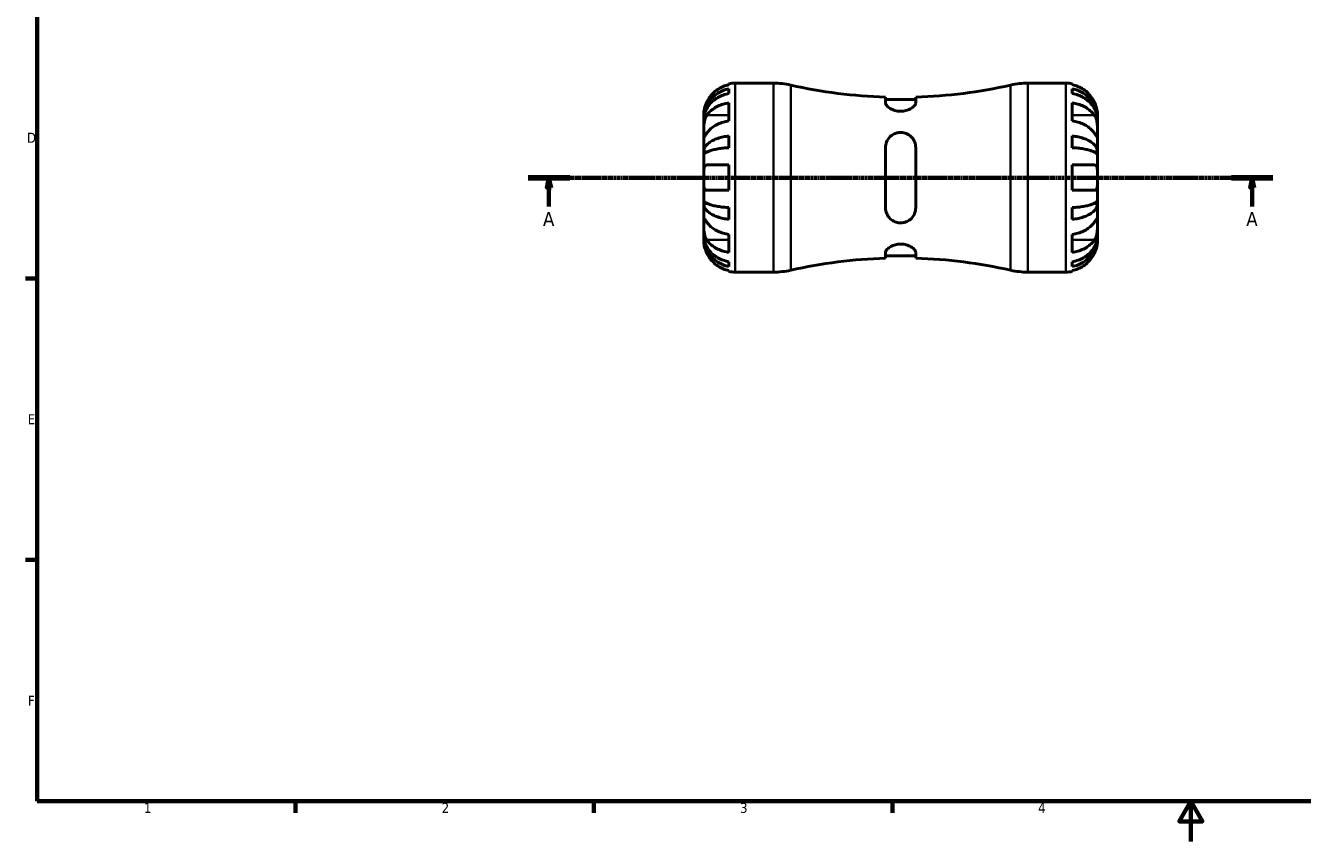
# Model space of a CAD drawing. Header units: millimetres. Extents: x -68 to 666, y 0 to 420.
# Tile 1 of 5: x 7 to 325, y 0 to 203. Entities that reach past the tile are written whole.
import ezdxf

# ---------------------------------------------------------------- set-up
doc = ezdxf.new("R2010")
doc.units = ezdxf.units.MM
doc.linetypes.add('CHAIN', pattern=[0.7087, 0.4724, -0.0591, 0.1181, -0.0591])
for name, color, linetype, lineweight in [('Border (ISO)', 7, 'Continuous', 70), ('Section Line (ISO)', 7, 'CHAIN', 70), ('Visible (ISO)', 7, 'Continuous', 50), ('Visible Narrow (ISO)', 7, 'Continuous', 35)]:
    doc.layers.add(name, color=color, linetype=linetype, lineweight=lineweight)
doc.styles.add('Label Text (ISO)', font='tahoma.ttf')
doc.styles.add('Note Text (ISO)', font='tahoma.ttf')

# ---------------------------------------------------------------- blocks, each defined once
blk = doc.blocks.new('Borders Default Border')
at = {"layer": 'Border (ISO)'}
for p, q in [((10, 140), (7.1, 140)), ((10, 70), (7.1, 70)), ((74.25, 10), (74.25, 7.1)), ((148.5, 10), (148.5, 7.1)), ((222.75, 10), (222.75, 7.1))]:
    blk.add_line(p, q, dxfattribs=at)
at = {"layer": 'Border (ISO)', "flags": 128}
for points in [[(10, 10), (10, 410), (584, 410), (584, 10), (10, 10)], [(297, 0), (297, 10), (294.11, 5), (299.89, 5), (297, 10)]]:
    blk.add_lwpolyline(points, dxfattribs=at)
at = {"layer": 'Border (ISO)', "color": 232, "true_color": 0xca0064, "char_height": 2.5, "attachment_point": 7, "style": 'Note Text (ISO)'}
for s, insert in [('D', (7.43, 173.75)), ('E', (7.64, 103.75)), ('F', (7.7, 33.75)), ('1', (36.56, 7.1)), ('2', (110.62, 7.1)), ('3', (184.85, 7.05)), ('4', (259, 7.1))]:
    blk.add_mtext(s, dxfattribs=dict(at, insert=insert))
blk = doc.blocks.new('2dTransSection0')
at = {"layer": 'Section Line (ISO)', "linetype": 'CHAIN'}
blk.add_line((132.17, 165.08), (317.45, 165.08), dxfattribs=at)
at = {"layer": 'Section Line (ISO)', "linetype": 'Continuous', "lineweight": 140}
for p, q in [((132.17, 165.08), (142.48, 165.08)), ((307.15, 165.08), (317.45, 165.08))]:
    blk.add_line(p, q, dxfattribs=at)
at = {"layer": 'Section Line (ISO)', "linetype": 'Continuous'}
for p, q in [((137.33, 165.08), (136.83, 162.58)), ((136.83, 162.58), (137.83, 162.58)), ((137.33, 162.58), (137.33, 165.08)), ((137.83, 162.58), (137.33, 165.08)), ((137.33, 157.9), (137.33, 162.58)), ((312.3, 165.08), (311.8, 162.58)), ((311.8, 162.58), (312.8, 162.58)), ((312.3, 162.58), (312.3, 165.08)), ((312.8, 162.58), (312.3, 165.08)), ((312.3, 157.9), (312.3, 162.58))]:
    blk.add_line(p, q, dxfattribs=at)
at = {"layer": 'Section Line (ISO)', "linetype": 'Continuous', "flags": 128}
for points in [[(137.83, 162.58), (137.33, 165.08), (136.83, 162.58), (137.83, 162.58)], [(312.8, 162.58), (312.3, 165.08), (311.8, 162.58), (312.8, 162.58)]]:
    blk.add_lwpolyline(points, dxfattribs=at)
at = {"layer": 'Section Line (ISO)'}
for points in [[(137.83, 162.58), (137.33, 165.08), (136.83, 162.58), (137.83, 162.58)], [(312.8, 162.58), (312.3, 165.08), (311.8, 162.58), (312.8, 162.58)]]:
    blk.add_solid(points, dxfattribs=at)
at = {"layer": 'Section Line (ISO)', "char_height": 3.5, "attachment_point": 7, "style": 'Label Text (ISO)'}
for insert in [(135.84, 153.08), (310.81, 153.08)]:
    blk.add_mtext('A', dxfattribs=dict(at, insert=insert))

msp = doc.modelspace()

# ---------------------------------------------------------------- linework, layer by layer
at = {"layer": 'Visible (ISO)'}
for p, q in [((182.113, 188.212), (182.113, 188.425)), ((183.688, 188.585), (193.15, 188.585)), ((256.476, 188.585), (265.938, 188.585)), ((267.513, 188.425), (267.513, 188.212)), ((182.113, 185.995), (182.113, 187.203)), ((221.063, 185.116), (221.063, 183.659)), ((228.563, 184.547), (221.063, 184.547)), ((228.563, 183.659), (228.563, 185.116)), ((267.513, 187.203), (267.513, 185.995)), ((182.113, 179.211), (182.113, 183.665)), ((267.513, 183.665), (267.513, 179.211)), ((175.813, 179.704), (175.813, 180.71)), ((175.813, 179.321), (175.813, 179.704)), ((175.813, 179.704), (175.826, 179.704)), ((175.813, 176.133), (175.813, 179.321)), ((273.813, 179.704), (273.801, 179.704)), ((273.813, 179.704), (273.813, 180.71)), ((273.813, 179.321), (273.813, 179.704)), ((273.813, 176.133), (273.813, 179.321)), ((175.813, 171.523), (175.813, 176.133)), ((182.113, 172.538), (182.113, 175.454)), ((267.513, 175.454), (267.513, 172.538)), ((273.813, 171.523), (273.813, 176.133)), ((221.063, 172.585), (221.063, 157.585)), ((228.563, 157.585), (228.563, 172.585)), ((175.813, 170.599), (175.813, 171.523)), ((175.813, 171.523), (176.722, 171.523)), ((175.813, 165.085), (175.813, 170.599)), ((273.813, 171.523), (272.905, 171.523)), ((273.813, 170.599), (273.813, 171.523)), ((273.813, 165.085), (273.813, 170.599)), ((182.113, 161.935), (182.113, 168.235)), ((267.513, 168.235), (267.513, 161.935)), ((175.813, 159.57), (175.813, 165.085)), ((273.813, 159.57), (273.813, 165.085)), ((175.813, 158.646), (175.813, 159.57)), ((273.813, 158.646), (273.813, 159.57)), ((175.813, 154.036), (175.813, 158.646)), ((175.813, 158.646), (176.722, 158.646)), ((182.113, 154.715), (182.113, 157.631)), ((267.513, 157.631), (267.513, 154.715)), ((273.813, 158.646), (272.905, 158.646)), ((273.813, 154.036), (273.813, 158.646)), ((175.813, 150.848), (175.813, 154.036)), ((273.813, 150.848), (273.813, 154.036)), ((175.813, 150.465), (175.813, 150.848)), ((175.813, 149.46), (175.813, 150.465)), ((175.813, 150.465), (175.826, 150.465)), ((182.113, 146.504), (182.113, 150.958)), ((267.513, 150.958), (267.513, 146.504)), ((273.813, 150.465), (273.801, 150.465)), ((273.813, 150.465), (273.813, 150.848)), ((273.813, 149.46), (273.813, 150.465)), ((221.063, 146.51), (221.063, 145.053)), ((228.563, 145.053), (228.563, 146.51)), ((182.113, 142.966), (182.113, 144.174)), ((228.563, 145.623), (221.063, 145.623)), ((267.513, 144.174), (267.513, 142.966)), ((182.113, 141.744), (182.113, 141.957)), ((183.688, 141.585), (193.15, 141.585)), ((256.476, 141.585), (265.938, 141.585)), ((267.513, 141.957), (267.513, 141.744))]:
    msp.add_line(p, q, dxfattribs=at)
for centre, radius, start, end in [((183.688, 180.71), 7.875, 90, 101.53696), ((193.15, 168.985), 19.6, 77.29495, 90), ((224.813, 309.426), 124.367, 257.29495, 268.27211), ((224.813, 309.426), 124.367, 271.72789, 282.70505), ((256.476, 168.985), 19.6, 90, 102.70505), ((265.938, 180.71), 7.875, 78.46304, 90), ((224.813, 20.743), 124.367, 91.72789, 102.70505), ((224.813, 20.743), 124.367, 77.29495, 88.27211), ((183.688, 149.46), 7.875, 258.46304, 270), ((193.15, 161.185), 19.6, 270, 282.70505), ((256.476, 161.185), 19.6, 257.29495, 270), ((265.938, 149.46), 7.875, 270, 281.53696)]:
    msp.add_arc(centre, radius, start, end, dxfattribs=at)
for points, knots in [([(182.113, 188.212), (181.611, 188.108), (181.121, 187.953), (180.238, 187.586), (179.766, 187.337), (178.886, 186.745), (178.478, 186.403), (177.789, 185.71), (177.446, 185.296), (176.938, 184.529), (176.749, 184.193), (176.591, 183.86)], [0.14941001, 0.14941001, 0.14941001, 0.14941001, 0.29044502, 0.29044502, 0.43634177, 0.43634177, 0.58223851, 0.58223851, 0.72934673, 0.72934673, 0.83526259, 0.83526259, 0.83526259, 0.83526259]), ([(273.036, 183.86), (272.878, 184.193), (272.689, 184.529), (272.181, 185.296), (271.838, 185.71), (271.149, 186.403), (270.74, 186.745), (269.86, 187.337), (269.389, 187.586), (268.506, 187.953), (268.015, 188.108), (267.513, 188.212)], [3.8924012, 3.8924012, 3.8924012, 3.8924012, 3.99831706, 3.99831706, 4.14542528, 4.14542528, 4.29132202, 4.29132202, 4.43721877, 4.43721877, 4.57825378, 4.57825378, 4.57825378, 4.57825378]), ([(175.813, 179.704), (175.813, 180.177), (175.861, 180.694), (176.068, 181.706), (176.227, 182.201), (176.6, 183.074), (176.847, 183.532), (177.435, 184.387), (177.776, 184.785), (178.463, 185.452), (178.873, 185.783), (179.754, 186.355), (180.226, 186.595), (181.113, 186.952), (181.607, 187.103), (182.113, 187.203)], [3.5133942, 3.5133942, 3.5133942, 3.5133942, 3.6599759, 3.6599759, 3.8065576, 3.8065576, 3.952571, 3.952571, 4.0985843, 4.0985843, 4.244542, 4.244542, 4.3904997, 4.3904997, 4.5326255, 4.5326255, 4.5326255, 4.5326255]), ([(182.113, 185.995), (181.608, 185.906), (181.115, 185.772), (180.229, 185.456), (179.757, 185.242), (178.876, 184.734), (178.468, 184.44), (177.78, 183.846), (177.438, 183.493), (176.849, 182.731), (176.601, 182.323), (176.228, 181.546), (176.069, 181.105), (175.861, 180.203), (175.813, 179.743), (175.813, 179.321)], [0.1494024, 0.1494024, 0.1494024, 0.1494024, 0.2912498, 0.2912498, 0.4370651, 0.4370651, 0.5828803, 0.5828803, 0.7290354, 0.7290354, 0.8751905, 0.8751905, 1.0219149, 1.0219149, 1.1686392, 1.1686392, 1.1686392, 1.1686392]), ([(267.513, 187.203), (268.018, 187.103), (268.512, 186.953), (269.397, 186.597), (269.869, 186.357), (270.75, 185.786), (271.159, 185.455), (271.847, 184.789), (272.189, 184.391), (272.778, 183.535), (273.026, 183.077), (273.399, 182.203), (273.558, 181.708), (273.765, 180.695), (273.813, 180.178), (273.813, 179.704)], [0.1494024, 0.1494024, 0.1494024, 0.1494024, 0.2912498, 0.2912498, 0.4370651, 0.4370651, 0.5828803, 0.5828803, 0.7290354, 0.7290354, 0.8751905, 0.8751905, 1.0219149, 1.0219149, 1.1686392, 1.1686392, 1.1686392, 1.1686392]), ([(273.813, 179.321), (273.813, 179.743), (273.765, 180.203), (273.558, 181.105), (273.399, 181.546), (273.026, 182.323), (272.778, 182.731), (272.189, 183.493), (271.847, 183.846), (271.159, 184.44), (270.75, 184.734), (269.869, 185.242), (269.397, 185.456), (268.512, 185.772), (268.018, 185.906), (267.513, 185.995)], [3.5133937, 3.5133937, 3.5133937, 3.5133937, 3.6601181, 3.6601181, 3.8068425, 3.8068425, 3.9529976, 3.9529976, 4.0991526, 4.0991526, 4.2449679, 4.2449679, 4.3907831, 4.3907831, 4.5326306, 4.5326306, 4.5326306, 4.5326306]), ([(176.591, 183.86), (176.585, 183.847), (176.579, 183.835), (176.494, 183.653), (176.42, 183.482), (176.293, 183.162), (176.239, 183.014), (176.131, 182.691), (176.08, 182.518), (175.963, 182.068), (175.912, 181.807), (175.84, 181.314), (175.825, 181.101), (175.812, 180.792), (175.813, 180.71), (175.813, 180.71)], [-0.51072287, -0.51072287, -0.51072287, -0.51072287, -0.50653573, -0.50653573, -0.4498196, -0.4498196, -0.40070764, -0.40070764, -0.34173664, -0.34173664, -0.24159774, -0.24159774, -0.12498377, -0.12498377, 0, 0, 0, 0]), ([(176.591, 180.588), (176.749, 180.823), (176.938, 181.062), (177.446, 181.604), (177.789, 181.896), (178.478, 182.386), (178.886, 182.629), (179.766, 183.047), (180.238, 183.223), (181.121, 183.483), (181.611, 183.592), (182.113, 183.665)], [3.89239507, 3.89239507, 3.89239507, 3.89239507, 3.99831093, 3.99831093, 4.14541915, 4.14541915, 4.2913159, 4.2913159, 4.43721264, 4.43721264, 4.57824766, 4.57824766, 4.57824766, 4.57824766]), ([(228.563, 183.659), (228.563, 183.574), (228.546, 183.485), (228.424, 183.161), (228.23, 182.911), (227.683, 182.443), (227.342, 182.224), (226.599, 181.891), (226.22, 181.766), (225.428, 181.612), (225.031, 181.579), (224.204, 181.608), (223.793, 181.675), (222.968, 181.905), (222.575, 182.078), (221.853, 182.499), (221.549, 182.756), (221.162, 183.235), (221.063, 183.458), (221.063, 183.659)], [-1.4162077, -1.4162077, -1.4162077, -1.4162077, -1.3481792, -1.3481792, -1.1764579, -1.1764579, -1.01804, -1.01804, -0.8874801, -0.8874801, -0.766414, -0.766414, -0.6380935, -0.6380935, -0.4897363, -0.4897363, -0.3144033, -0.3144033, -0.1537291, -0.1537291, -0.1537291, -0.1537291]), ([(267.513, 183.665), (268.015, 183.592), (268.506, 183.483), (269.389, 183.223), (269.86, 183.047), (270.74, 182.629), (271.149, 182.386), (271.838, 181.896), (272.181, 181.604), (272.689, 181.062), (272.878, 180.823), (273.036, 180.588)], [0.14941001, 0.14941001, 0.14941001, 0.14941001, 0.29044502, 0.29044502, 0.43634177, 0.43634177, 0.58223851, 0.58223851, 0.72934673, 0.72934673, 0.83526259, 0.83526259, 0.83526259, 0.83526259]), ([(273.813, 180.71), (273.813, 180.71), (273.813, 180.732), (273.812, 180.826), (273.811, 180.9), (273.797, 181.17), (273.777, 181.412), (273.692, 181.923), (273.642, 182.16), (273.524, 182.598), (273.465, 182.788), (273.328, 183.178), (273.251, 183.376), (273.124, 183.669), (273.081, 183.764), (273.036, 183.86)], [-2.17667965, -2.17667965, -2.17667965, -2.17667965, -2.11086653, -2.11086653, -2.04055216, -2.04055216, -1.91738302, -1.91738302, -1.82942275, -1.82942275, -1.76558177, -1.76558177, -1.70117883, -1.70117883, -1.66961913, -1.66961913, -1.66961913, -1.66961913]), ([(175.813, 176.133), (175.813, 176.289), (175.813, 176.46), (175.814, 176.843), (175.816, 177.054), (175.828, 177.593), (175.843, 177.928), (175.908, 178.584), (175.956, 178.898), (176.073, 179.408), (176.131, 179.609), (176.266, 179.982), (176.342, 180.154), (176.478, 180.409), (176.533, 180.502), (176.591, 180.588)], [0, 0, 0, 0, 0.06608139, 0.06608139, 0.13667451, 0.13667451, 0.23873403, 0.23873403, 0.33457773, 0.33457773, 0.40157847, 0.40157847, 0.46685307, 0.46685307, 0.50745344, 0.50745344, 0.50745344, 0.50745344]), ([(182.113, 179.211), (181.611, 179.138), (181.121, 179.028), (180.238, 178.768), (179.766, 178.592), (178.886, 178.174), (178.478, 177.931), (177.789, 177.442), (177.446, 177.149), (176.938, 176.607), (176.749, 176.369), (176.591, 176.133)], [0.14941001, 0.14941001, 0.14941001, 0.14941001, 0.29044502, 0.29044502, 0.43634177, 0.43634177, 0.58223851, 0.58223851, 0.72934673, 0.72934673, 0.83526259, 0.83526259, 0.83526259, 0.83526259]), ([(273.036, 176.133), (272.878, 176.369), (272.689, 176.607), (272.181, 177.149), (271.838, 177.442), (271.149, 177.931), (270.74, 178.174), (269.86, 178.592), (269.389, 178.768), (268.506, 179.028), (268.015, 179.138), (267.513, 179.211)], [3.89239507, 3.89239507, 3.89239507, 3.89239507, 3.99831093, 3.99831093, 4.14541915, 4.14541915, 4.2913159, 4.2913159, 4.43721264, 4.43721264, 4.57824766, 4.57824766, 4.57824766, 4.57824766]), ([(273.036, 180.588), (273.093, 180.502), (273.149, 180.41), (273.285, 180.154), (273.361, 179.983), (273.496, 179.61), (273.554, 179.409), (273.668, 178.91), (273.715, 178.609), (273.786, 177.913), (273.802, 177.525), (273.815, 176.777), (273.813, 176.427), (273.813, 176.133)], [-0.50766593, -0.50766593, -0.50766593, -0.50766593, -0.46718991, -0.46718991, -0.40200215, -0.40200215, -0.33506637, -0.33506637, -0.24300458, -0.24300458, -0.12488859, -0.12488859, 0, 0, 0, 0]), ([(176.591, 176.133), (176.533, 176.047), (176.478, 175.965), (176.342, 175.763), (176.266, 175.652), (176.131, 175.461), (176.073, 175.382), (175.958, 175.244), (175.912, 175.205), (175.84, 175.218), (175.825, 175.298), (175.812, 175.606), (175.813, 175.839), (175.813, 176.133)], [-0.50766593, -0.50766593, -0.50766593, -0.50766593, -0.46718991, -0.46718991, -0.40200215, -0.40200215, -0.33506637, -0.33506637, -0.24300458, -0.24300458, -0.12488859, -0.12488859, 0, 0, 0, 0]), ([(175.813, 171.523), (175.813, 171.771), (175.861, 172.042), (176.069, 172.573), (176.228, 172.833), (176.601, 173.291), (176.849, 173.531), (177.438, 173.98), (177.78, 174.188), (178.468, 174.538), (178.876, 174.711), (179.757, 175.011), (180.229, 175.136), (181.115, 175.323), (181.608, 175.402), (182.113, 175.454)], [3.5133937, 3.5133937, 3.5133937, 3.5133937, 3.6601181, 3.6601181, 3.8068425, 3.8068425, 3.9529976, 3.9529976, 4.0991526, 4.0991526, 4.2449679, 4.2449679, 4.3907831, 4.3907831, 4.5326305, 4.5326305, 4.5326305, 4.5326305]), ([(221.063, 172.585), (221.063, 172.795), (221.081, 173.003), (221.202, 173.724), (221.396, 174.214), (221.944, 175.045), (222.285, 175.397), (223.028, 175.907), (223.406, 176.087), (224.198, 176.305), (224.596, 176.35), (225.422, 176.309), (225.833, 176.217), (226.659, 175.884), (227.052, 175.627), (227.774, 174.948), (228.078, 174.504), (228.465, 173.567), (228.563, 173.082), (228.563, 172.585)], [-1.4162077, -1.4162077, -1.4162077, -1.4162077, -1.3481792, -1.3481792, -1.1764579, -1.1764579, -1.01804, -1.01804, -0.8874801, -0.8874801, -0.766414, -0.766414, -0.6380935, -0.6380935, -0.4897363, -0.4897363, -0.3144033, -0.3144033, -0.1537291, -0.1537291, -0.1537291, -0.1537291]), ([(267.513, 175.454), (268.018, 175.402), (268.512, 175.323), (269.397, 175.136), (269.869, 175.011), (270.75, 174.711), (271.159, 174.538), (271.847, 174.188), (272.189, 173.98), (272.778, 173.531), (273.026, 173.291), (273.399, 172.833), (273.558, 172.573), (273.765, 172.042), (273.813, 171.771), (273.813, 171.523)], [0.1494024, 0.1494024, 0.1494024, 0.1494024, 0.2912498, 0.2912498, 0.4370651, 0.4370651, 0.5828803, 0.5828803, 0.7290354, 0.7290354, 0.8751905, 0.8751905, 1.0219149, 1.0219149, 1.1686392, 1.1686392, 1.1686392, 1.1686392]), ([(273.813, 176.133), (273.813, 175.977), (273.813, 175.838), (273.812, 175.59), (273.811, 175.485), (273.798, 175.286), (273.783, 175.222), (273.718, 175.202), (273.671, 175.241), (273.554, 175.382), (273.496, 175.461), (273.361, 175.652), (273.285, 175.763), (273.149, 175.965), (273.093, 176.047), (273.036, 176.133)], [0, 0, 0, 0, 0.06608139, 0.06608139, 0.13667451, 0.13667451, 0.23873403, 0.23873403, 0.33457773, 0.33457773, 0.40157847, 0.40157847, 0.46685307, 0.46685307, 0.50745344, 0.50745344, 0.50745344, 0.50745344]), ([(182.113, 172.538), (181.607, 172.512), (181.113, 172.473), (180.226, 172.381), (179.754, 172.319), (178.873, 172.171), (178.463, 172.085), (177.776, 171.913), (177.435, 171.81), (176.847, 171.589), (176.6, 171.47), (176.227, 171.245), (176.068, 171.117), (175.861, 170.855), (175.813, 170.721), (175.813, 170.599)], [0.1494079, 0.1494079, 0.1494079, 0.1494079, 0.2915337, 0.2915337, 0.4374914, 0.4374914, 0.5834491, 0.5834491, 0.7294624, 0.7294624, 0.8754758, 0.8754758, 1.0220575, 1.0220575, 1.1686392, 1.1686392, 1.1686392, 1.1686392]), ([(273.813, 170.599), (273.813, 170.721), (273.765, 170.855), (273.558, 171.117), (273.399, 171.245), (273.026, 171.471), (272.778, 171.59), (272.189, 171.811), (271.847, 171.914), (271.159, 172.086), (270.75, 172.172), (269.869, 172.32), (269.397, 172.382), (268.512, 172.474), (268.018, 172.512), (267.513, 172.538)], [3.5133937, 3.5133937, 3.5133937, 3.5133937, 3.6601181, 3.6601181, 3.8068425, 3.8068425, 3.9529976, 3.9529976, 4.0991526, 4.0991526, 4.2449679, 4.2449679, 4.3907831, 4.3907831, 4.5326305, 4.5326305, 4.5326305, 4.5326305]), ([(175.813, 165.085), (175.813, 165.304), (175.813, 165.523), (175.814, 165.966), (175.816, 166.19), (175.83, 166.775), (175.85, 167.109), (175.935, 167.586), (175.985, 167.752), (176.103, 167.978), (176.162, 168.054), (176.298, 168.167), (176.376, 168.203), (176.503, 168.23), (176.546, 168.235), (176.591, 168.235)], [-2.17667965, -2.17667965, -2.17667965, -2.17667965, -2.11086653, -2.11086653, -2.04055216, -2.04055216, -1.91738302, -1.91738302, -1.82942275, -1.82942275, -1.76558177, -1.76558177, -1.70117883, -1.70117883, -1.66961913, -1.66961913, -1.66961913, -1.66961913]), ([(176.591, 168.235), (176.749, 168.235), (176.938, 168.235), (177.446, 168.235), (177.789, 168.235), (178.478, 168.235), (178.886, 168.235), (179.766, 168.235), (180.238, 168.235), (181.121, 168.235), (181.611, 168.235), (182.113, 168.235)], [3.89239507, 3.89239507, 3.89239507, 3.89239507, 3.99831093, 3.99831093, 4.14541915, 4.14541915, 4.2913159, 4.2913159, 4.43721264, 4.43721264, 4.57824766, 4.57824766, 4.57824766, 4.57824766]), ([(267.513, 168.235), (268.015, 168.235), (268.506, 168.235), (269.389, 168.235), (269.86, 168.235), (270.74, 168.235), (271.149, 168.235), (271.838, 168.235), (272.181, 168.235), (272.689, 168.235), (272.878, 168.235), (273.036, 168.235)], [0.14941001, 0.14941001, 0.14941001, 0.14941001, 0.29044502, 0.29044502, 0.43634177, 0.43634177, 0.58223851, 0.58223851, 0.72934673, 0.72934673, 0.83526259, 0.83526259, 0.83526259, 0.83526259]), ([(273.036, 168.235), (273.042, 168.235), (273.047, 168.234), (273.132, 168.232), (273.206, 168.217), (273.333, 168.16), (273.387, 168.123), (273.495, 168.016), (273.546, 167.941), (273.664, 167.695), (273.715, 167.496), (273.787, 166.979), (273.802, 166.653), (273.815, 165.913), (273.813, 165.501), (273.813, 165.085)], [-0.51072287, -0.51072287, -0.51072287, -0.51072287, -0.50653573, -0.50653573, -0.4498196, -0.4498196, -0.40070764, -0.40070764, -0.34173664, -0.34173664, -0.24159774, -0.24159774, -0.12498377, -0.12498377, 0, 0, 0, 0]), ([(176.591, 161.935), (176.529, 161.935), (176.47, 161.943), (176.334, 161.984), (176.261, 162.026), (176.13, 162.153), (176.073, 162.237), (175.959, 162.491), (175.912, 162.678), (175.84, 163.18), (175.825, 163.51), (175.812, 164.256), (175.813, 164.668), (175.813, 165.085)], [-0.50816407, -0.50816407, -0.50816407, -0.50816407, -0.46460526, -0.46460526, -0.40154747, -0.40154747, -0.3356183, -0.3356183, -0.24286964, -0.24286964, -0.12490659, -0.12490659, 0, 0, 0, 0]), ([(273.813, 165.085), (273.813, 164.834), (273.814, 164.584), (273.812, 164.074), (273.809, 163.816), (273.787, 163.219), (273.76, 162.906), (273.662, 162.479), (273.608, 162.337), (273.495, 162.154), (273.444, 162.096), (273.334, 162.009), (273.276, 161.979), (273.157, 161.943), (273.098, 161.935), (273.036, 161.935)], [0, 0, 0, 0, 0.07514839, 0.07514839, 0.15775683, 0.15775683, 0.27887104, 0.27887104, 0.36056434, 0.36056434, 0.41315921, 0.41315921, 0.46174689, 0.46174689, 0.50485698, 0.50485698, 0.50485698, 0.50485698]), ([(175.813, 159.57), (175.813, 159.448), (175.861, 159.314), (176.069, 159.052), (176.228, 158.924), (176.601, 158.698), (176.849, 158.579), (177.438, 158.358), (177.78, 158.255), (178.468, 158.083), (178.876, 157.997), (179.757, 157.85), (180.229, 157.787), (181.115, 157.696), (181.608, 157.657), (182.113, 157.631)], [3.5133937, 3.5133937, 3.5133937, 3.5133937, 3.6601181, 3.6601181, 3.8068425, 3.8068425, 3.9529976, 3.9529976, 4.0991526, 4.0991526, 4.2449679, 4.2449679, 4.3907831, 4.3907831, 4.5326305, 4.5326305, 4.5326305, 4.5326305]), ([(182.113, 161.935), (181.611, 161.935), (181.121, 161.935), (180.238, 161.935), (179.766, 161.935), (178.886, 161.935), (178.478, 161.935), (177.789, 161.935), (177.446, 161.935), (176.938, 161.935), (176.749, 161.935), (176.591, 161.935)], [0.14941001, 0.14941001, 0.14941001, 0.14941001, 0.29044502, 0.29044502, 0.43634177, 0.43634177, 0.58223851, 0.58223851, 0.72934673, 0.72934673, 0.83526259, 0.83526259, 0.83526259, 0.83526259]), ([(273.036, 161.935), (272.878, 161.935), (272.689, 161.935), (272.181, 161.935), (271.838, 161.935), (271.149, 161.935), (270.74, 161.935), (269.86, 161.935), (269.389, 161.935), (268.506, 161.935), (268.015, 161.935), (267.513, 161.935)], [3.89239507, 3.89239507, 3.89239507, 3.89239507, 3.99831093, 3.99831093, 4.14541915, 4.14541915, 4.2913159, 4.2913159, 4.43721264, 4.43721264, 4.57824766, 4.57824766, 4.57824766, 4.57824766]), ([(267.513, 157.631), (268.018, 157.657), (268.512, 157.696), (269.397, 157.787), (269.869, 157.85), (270.75, 157.997), (271.159, 158.083), (271.847, 158.255), (272.189, 158.358), (272.778, 158.579), (273.026, 158.698), (273.399, 158.924), (273.558, 159.052), (273.765, 159.314), (273.813, 159.448), (273.813, 159.57)], [0.1494024, 0.1494024, 0.1494024, 0.1494024, 0.2912498, 0.2912498, 0.4370651, 0.4370651, 0.5828803, 0.5828803, 0.7290354, 0.7290354, 0.8751905, 0.8751905, 1.0219149, 1.0219149, 1.1686392, 1.1686392, 1.1686392, 1.1686392]), ([(182.113, 154.715), (181.608, 154.767), (181.115, 154.846), (180.229, 155.033), (179.757, 155.158), (178.876, 155.458), (178.468, 155.631), (177.78, 155.981), (177.438, 156.189), (176.849, 156.638), (176.601, 156.878), (176.228, 157.336), (176.069, 157.596), (175.861, 158.127), (175.813, 158.398), (175.813, 158.646)], [0.1494024, 0.1494024, 0.1494024, 0.1494024, 0.2912498, 0.2912498, 0.4370651, 0.4370651, 0.5828803, 0.5828803, 0.7290354, 0.7290354, 0.8751905, 0.8751905, 1.0219149, 1.0219149, 1.1686392, 1.1686392, 1.1686392, 1.1686392]), ([(228.563, 157.585), (228.563, 157.374), (228.546, 157.166), (228.424, 156.445), (228.23, 155.955), (227.683, 155.124), (227.342, 154.772), (226.599, 154.262), (226.22, 154.082), (225.428, 153.864), (225.031, 153.819), (224.204, 153.86), (223.793, 153.952), (222.968, 154.285), (222.575, 154.542), (221.853, 155.221), (221.549, 155.665), (221.162, 156.602), (221.063, 157.087), (221.063, 157.585)], [-1.4162077, -1.4162077, -1.4162077, -1.4162077, -1.3481792, -1.3481792, -1.1764579, -1.1764579, -1.01804, -1.01804, -0.8874801, -0.8874801, -0.766414, -0.766414, -0.6380935, -0.6380935, -0.4897363, -0.4897363, -0.3144033, -0.3144033, -0.1537291, -0.1537291, -0.1537291, -0.1537291]), ([(273.813, 158.646), (273.813, 158.398), (273.765, 158.127), (273.558, 157.596), (273.399, 157.336), (273.026, 156.878), (272.778, 156.638), (272.189, 156.189), (271.847, 155.981), (271.159, 155.631), (270.75, 155.458), (269.869, 155.158), (269.397, 155.033), (268.512, 154.846), (268.018, 154.767), (267.513, 154.715)], [3.5133937, 3.5133937, 3.5133937, 3.5133937, 3.6601181, 3.6601181, 3.8068425, 3.8068425, 3.9529976, 3.9529976, 4.0991526, 4.0991526, 4.2449679, 4.2449679, 4.3907831, 4.3907831, 4.5326305, 4.5326305, 4.5326305, 4.5326305]), ([(176.591, 149.581), (176.533, 149.667), (176.478, 149.759), (176.342, 150.015), (176.266, 150.186), (176.131, 150.56), (176.073, 150.76), (175.958, 151.259), (175.912, 151.56), (175.84, 152.256), (175.825, 152.644), (175.812, 153.392), (175.813, 153.742), (175.813, 154.036)], [-0.50766593, -0.50766593, -0.50766593, -0.50766593, -0.46718991, -0.46718991, -0.40200215, -0.40200215, -0.33506637, -0.33506637, -0.24300458, -0.24300458, -0.12488859, -0.12488859, 0, 0, 0, 0]), ([(175.813, 154.036), (175.813, 154.192), (175.813, 154.331), (175.814, 154.579), (175.816, 154.684), (175.828, 154.883), (175.843, 154.947), (175.908, 154.967), (175.956, 154.928), (176.073, 154.787), (176.131, 154.708), (176.266, 154.517), (176.342, 154.406), (176.478, 154.204), (176.533, 154.122), (176.591, 154.036)], [0, 0, 0, 0, 0.06608139, 0.06608139, 0.13667451, 0.13667451, 0.23873403, 0.23873403, 0.33457773, 0.33457773, 0.40157847, 0.40157847, 0.46685307, 0.46685307, 0.50745344, 0.50745344, 0.50745344, 0.50745344]), ([(176.591, 154.036), (176.747, 153.804), (176.933, 153.569), (177.435, 153.03), (177.776, 152.738), (178.463, 152.247), (178.872, 152.003), (179.754, 151.582), (180.227, 151.405), (181.114, 151.143), (181.608, 151.032), (182.113, 150.958)], [3.89240184, 3.89240184, 3.89240184, 3.89240184, 3.99678632, 3.99678632, 4.14339205, 4.14339205, 4.28980063, 4.28980063, 4.43620921, 4.43620921, 4.57823442, 4.57823442, 4.57823442, 4.57823442]), ([(267.513, 150.958), (268.015, 151.032), (268.506, 151.141), (269.389, 151.401), (269.86, 151.577), (270.74, 151.995), (271.149, 152.238), (271.838, 152.727), (272.181, 153.02), (272.689, 153.562), (272.878, 153.8), (273.036, 154.036)], [0.14941001, 0.14941001, 0.14941001, 0.14941001, 0.29044502, 0.29044502, 0.43634177, 0.43634177, 0.58223851, 0.58223851, 0.72934673, 0.72934673, 0.83526259, 0.83526259, 0.83526259, 0.83526259]), ([(273.036, 154.036), (273.093, 154.122), (273.149, 154.204), (273.285, 154.406), (273.361, 154.517), (273.496, 154.708), (273.554, 154.787), (273.668, 154.925), (273.715, 154.964), (273.786, 154.951), (273.802, 154.871), (273.815, 154.563), (273.813, 154.33), (273.813, 154.036)], [-0.50766593, -0.50766593, -0.50766593, -0.50766593, -0.46718991, -0.46718991, -0.40200215, -0.40200215, -0.33506637, -0.33506637, -0.24300458, -0.24300458, -0.12488859, -0.12488859, 0, 0, 0, 0]), ([(273.813, 154.036), (273.813, 153.88), (273.813, 153.709), (273.812, 153.327), (273.811, 153.116), (273.798, 152.576), (273.783, 152.241), (273.718, 151.585), (273.671, 151.271), (273.554, 150.761), (273.496, 150.56), (273.361, 150.187), (273.285, 150.015), (273.149, 149.76), (273.093, 149.667), (273.036, 149.581)], [0, 0, 0, 0, 0.06608139, 0.06608139, 0.13667451, 0.13667451, 0.23873403, 0.23873403, 0.33457773, 0.33457773, 0.40157847, 0.40157847, 0.46685307, 0.46685307, 0.50745344, 0.50745344, 0.50745344, 0.50745344]), ([(175.813, 150.848), (175.813, 150.427), (175.861, 149.967), (176.068, 149.066), (176.227, 148.625), (176.6, 147.849), (176.847, 147.441), (177.435, 146.68), (177.776, 146.326), (178.463, 145.732), (178.873, 145.437), (179.754, 144.928), (180.226, 144.714), (181.113, 144.397), (181.607, 144.263), (182.113, 144.174)], [3.5133942, 3.5133942, 3.5133942, 3.5133942, 3.6599759, 3.6599759, 3.8065576, 3.8065576, 3.952571, 3.952571, 4.0985843, 4.0985843, 4.244542, 4.244542, 4.3904997, 4.3904997, 4.5326255, 4.5326255, 4.5326255, 4.5326255]), ([(182.113, 142.966), (181.607, 143.066), (181.113, 143.217), (180.226, 143.574), (179.754, 143.814), (178.873, 144.386), (178.463, 144.717), (177.776, 145.384), (177.435, 145.782), (176.847, 146.637), (176.6, 147.095), (176.227, 147.968), (176.068, 148.463), (175.861, 149.475), (175.813, 149.992), (175.813, 150.465)], [0.1494079, 0.1494079, 0.1494079, 0.1494079, 0.2915337, 0.2915337, 0.4374914, 0.4374914, 0.5834491, 0.5834491, 0.7294624, 0.7294624, 0.8754758, 0.8754758, 1.0220575, 1.0220575, 1.1686392, 1.1686392, 1.1686392, 1.1686392]), ([(175.813, 149.46), (175.813, 149.46), (175.813, 149.437), (175.814, 149.343), (175.816, 149.269), (175.83, 148.999), (175.85, 148.757), (175.935, 148.246), (175.985, 148.009), (176.103, 147.571), (176.162, 147.381), (176.298, 146.991), (176.376, 146.794), (176.503, 146.5), (176.546, 146.405), (176.591, 146.31)], [-2.17667965, -2.17667965, -2.17667965, -2.17667965, -2.11086653, -2.11086653, -2.04055216, -2.04055216, -1.91738302, -1.91738302, -1.82942275, -1.82942275, -1.76558177, -1.76558177, -1.70117883, -1.70117883, -1.66961913, -1.66961913, -1.66961913, -1.66961913]), ([(182.113, 146.504), (181.611, 146.577), (181.121, 146.687), (180.238, 146.946), (179.766, 147.122), (178.886, 147.541), (178.478, 147.783), (177.789, 148.273), (177.446, 148.566), (176.938, 149.107), (176.749, 149.346), (176.591, 149.581)], [0.14941001, 0.14941001, 0.14941001, 0.14941001, 0.29044502, 0.29044502, 0.43634177, 0.43634177, 0.58223851, 0.58223851, 0.72934673, 0.72934673, 0.83526259, 0.83526259, 0.83526259, 0.83526259]), ([(267.513, 144.174), (268.018, 144.263), (268.512, 144.397), (269.397, 144.713), (269.869, 144.927), (270.75, 145.435), (271.159, 145.729), (271.847, 146.323), (272.189, 146.676), (272.778, 147.438), (273.026, 147.846), (273.399, 148.623), (273.558, 149.064), (273.765, 149.966), (273.813, 150.426), (273.813, 150.848)], [0.1494024, 0.1494024, 0.1494024, 0.1494024, 0.2912498, 0.2912498, 0.4370651, 0.4370651, 0.5828803, 0.5828803, 0.7290354, 0.7290354, 0.8751905, 0.8751905, 1.0219149, 1.0219149, 1.1686392, 1.1686392, 1.1686392, 1.1686392]), ([(273.813, 150.465), (273.813, 149.991), (273.765, 149.474), (273.558, 148.461), (273.399, 147.966), (273.026, 147.092), (272.778, 146.634), (272.189, 145.778), (271.847, 145.38), (271.159, 144.714), (270.75, 144.383), (269.869, 143.812), (269.397, 143.572), (268.512, 143.216), (268.018, 143.066), (267.513, 142.966)], [3.5133942, 3.5133942, 3.5133942, 3.5133942, 3.6601186, 3.6601186, 3.8068429, 3.8068429, 3.952998, 3.952998, 4.0991531, 4.0991531, 4.2449683, 4.2449683, 4.3907836, 4.3907836, 4.532631, 4.532631, 4.532631, 4.532631]), ([(273.036, 149.581), (272.878, 149.346), (272.689, 149.107), (272.181, 148.566), (271.838, 148.273), (271.149, 147.783), (270.74, 147.541), (269.86, 147.122), (269.389, 146.946), (268.506, 146.687), (268.015, 146.577), (267.513, 146.504)], [3.89239507, 3.89239507, 3.89239507, 3.89239507, 3.99831093, 3.99831093, 4.14541915, 4.14541915, 4.2913159, 4.2913159, 4.43721264, 4.43721264, 4.57824766, 4.57824766, 4.57824766, 4.57824766]), ([(273.036, 146.31), (273.098, 146.44), (273.157, 146.573), (273.293, 146.898), (273.365, 147.091), (273.496, 147.48), (273.554, 147.674), (273.668, 148.123), (273.715, 148.365), (273.786, 148.849), (273.802, 149.066), (273.815, 149.377), (273.813, 149.46), (273.813, 149.46)], [-0.50816407, -0.50816407, -0.50816407, -0.50816407, -0.46460526, -0.46460526, -0.40154747, -0.40154747, -0.3356183, -0.3356183, -0.24286964, -0.24286964, -0.12490659, -0.12490659, 0, 0, 0, 0]), ([(176.591, 146.31), (176.749, 145.976), (176.938, 145.64), (177.446, 144.873), (177.789, 144.459), (178.478, 143.766), (178.886, 143.424), (179.766, 142.832), (180.238, 142.583), (181.121, 142.216), (181.611, 142.061), (182.113, 141.957)], [3.89239507, 3.89239507, 3.89239507, 3.89239507, 3.99831093, 3.99831093, 4.14541915, 4.14541915, 4.2913159, 4.2913159, 4.43721264, 4.43721264, 4.57824766, 4.57824766, 4.57824766, 4.57824766]), ([(221.063, 146.51), (221.063, 146.595), (221.081, 146.684), (221.202, 147.008), (221.396, 147.258), (221.944, 147.726), (222.285, 147.945), (223.028, 148.278), (223.406, 148.403), (224.198, 148.557), (224.596, 148.59), (225.422, 148.561), (225.833, 148.494), (226.659, 148.264), (227.052, 148.091), (227.774, 147.67), (228.078, 147.413), (228.465, 146.934), (228.563, 146.711), (228.563, 146.51)], [-1.4162077, -1.4162077, -1.4162077, -1.4162077, -1.3481792, -1.3481792, -1.1764579, -1.1764579, -1.01804, -1.01804, -0.8874801, -0.8874801, -0.766414, -0.766414, -0.6380935, -0.6380935, -0.4897363, -0.4897363, -0.3144033, -0.3144033, -0.1537291, -0.1537291, -0.1537291, -0.1537291]), ([(267.513, 141.957), (268.015, 142.061), (268.506, 142.216), (269.389, 142.583), (269.86, 142.832), (270.74, 143.424), (271.149, 143.766), (271.838, 144.459), (272.181, 144.873), (272.689, 145.64), (272.878, 145.976), (273.036, 146.31)], [0.14941001, 0.14941001, 0.14941001, 0.14941001, 0.29044502, 0.29044502, 0.43634177, 0.43634177, 0.58223851, 0.58223851, 0.72934673, 0.72934673, 0.83526259, 0.83526259, 0.83526259, 0.83526259])]:
    msp.add_open_spline(points, degree=3, knots=knots, dxfattribs=at)
at = {"layer": 'Visible Narrow (ISO)'}
for p, q in [((183.688, 141.874), (183.688, 188.295)), ((193.15, 141.874), (193.15, 188.295)), ((197.461, 187.821), (197.461, 142.348)), ((252.166, 142.348), (252.166, 187.821)), ((256.476, 188.295), (256.476, 141.874)), ((265.938, 141.874), (265.938, 188.295)), ((176.867, 180.588), (181.837, 180.588)), ((272.76, 180.588), (267.789, 180.588)), ((176.867, 149.581), (181.837, 149.581)), ((272.76, 149.581), (267.789, 149.581))]:
    msp.add_line(p, q, dxfattribs=at)

# ---------------------------------------------------------------- block references
msp.add_blockref('Borders Default Border', (0, 0))
at = {"layer": 'Section Line (ISO)'}
msp.add_blockref('2dTransSection0', (0, 0), dxfattribs=at)

doc.saveas('drawing.dxf')
